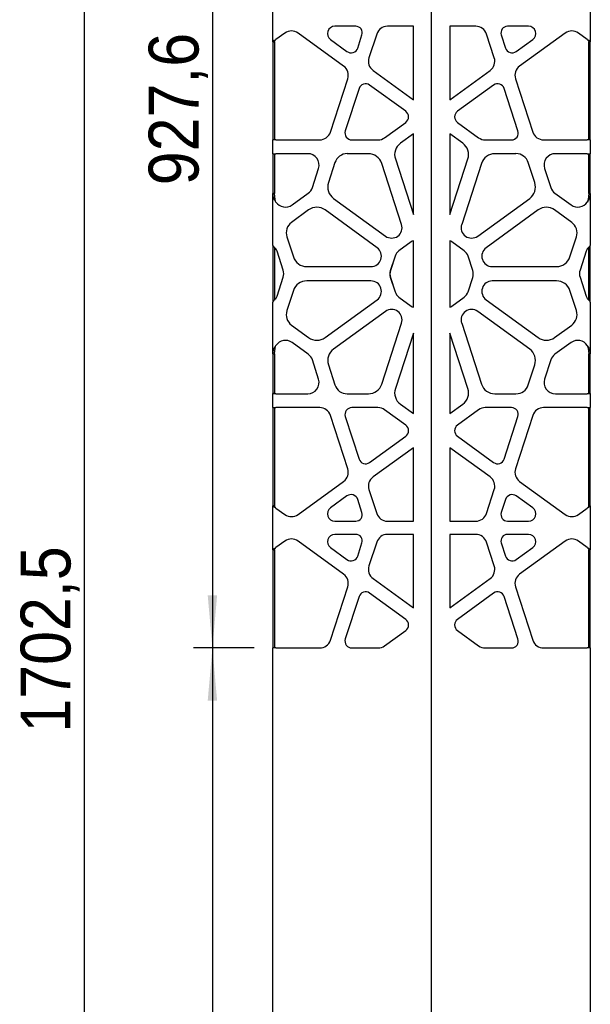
# Model space of a CAD drawing. Header units: millimetres. Extents: x 246 to 4346, y 1072 to 3942.
# Tile 6 of 25: x 1885 to 2338, y 2507 to 3291. Entities that reach past the tile are written whole.
import ezdxf

# ---------------------------------------------------------------- set-up
doc = ezdxf.new("R2010")
doc.units = ezdxf.units.MM
doc.header["$LTSCALE"] = 15
doc.linetypes.add('SLD-Solido', pattern=[0])
doc.layers.add('QUOTE', color=1, linetype='SLD-Solido')
doc.styles.add('SLDTEXTSTYLE1', font='GOTHIC.TTF', dxfattribs={"width": 0.913})
doc.dimstyles.new('SLDDIMSTYLE0', dxfattribs={"dimtxt": 39.6875, "dimasz": 42, "dimexe": 0, "dimexo": 0.0625, "dimgap": 9.921875, "dimtad": 1, "dimdec": 1, "dimrnd": 1e-09, "dimzin": 12, "dimdsep": 46, "dimtxsty": 'SLDTEXTSTYLE1', "dimsah": 1, "dimcen": 0.09, "dimadec": 0, "dimazin": 3, "dimtfac": 1, "dimtdec": 1, "dimtofl": 0, "dimtmove": 0, "dimatfit": 3, "dimfxl": 1, "dimfrac": 2, "dimtolj": 1, "dimtzin": 12, "dimarcsym": 0})

# ---------------------------------------------------------------- blocks, each defined once
blk = doc.blocks.new('_D_3')
at = {"layer": 'QUOTE', "transparency": 16777216}
for p, q in [((2072.32, 3718.44), (2022.94, 3718.44)), ((2037.94, 3718.44), (2037.94, 2790.84)), ((2071.07, 2790.84), (2022.94, 2790.84))]:
    blk.add_line(p, q, dxfattribs=at)
for points in [[(2037.94, 3718.44), (2034.19, 3676.44), (2041.69, 3676.44)], [(2037.94, 2790.84), (2041.69, 2832.84), (2034.19, 2832.84)]]:
    blk.add_solid(points, dxfattribs=at)
at = {"layer": 'QUOTE', "transparency": 16777216, "insert": (1987.24, 3158.86), "char_height": 39.687, "attachment_point": 1, "rotation": 90, "style": 'SLDTEXTSTYLE1'}
blk.add_mtext('927,6', dxfattribs=at)
blk = doc.blocks.new('_D_4')
at = {"layer": 'QUOTE', "transparency": 16777216}
for p, q in [((2071.07, 2790.84), (2022.94, 2790.84)), ((2037.94, 2790.84), (2037.94, 2015.99)), ((2073.47, 2015.99), (2022.94, 2015.99))]:
    blk.add_line(p, q, dxfattribs=at)
for points in [[(2037.94, 2790.84), (2034.19, 2748.84), (2041.69, 2748.84)], [(2037.94, 2015.99), (2041.69, 2057.99), (2034.19, 2057.99)]]:
    blk.add_solid(points, dxfattribs=at)
at = {"layer": 'QUOTE', "transparency": 16777216, "insert": (1987.24, 2271.28), "char_height": 39.687, "attachment_point": 1, "rotation": 90, "style": 'SLDTEXTSTYLE1'}
blk.add_mtext('774,8', dxfattribs=at)
blk = doc.blocks.new('_D_5')
at = {"layer": 'QUOTE', "transparency": 16777216}
for p, q in [((2072.32, 3718.44), (1921.07, 3718.44)), ((1936.07, 3718.44), (1936.07, 2015.99)), ((2073.47, 2015.99), (1921.07, 2015.99))]:
    blk.add_line(p, q, dxfattribs=at)
for points in [[(1936.07, 3718.44), (1932.32, 3676.44), (1939.82, 3676.44)], [(1936.07, 2015.99), (1939.82, 2057.99), (1932.32, 2057.99)]]:
    blk.add_solid(points, dxfattribs=at)
at = {"layer": 'QUOTE', "transparency": 16777216, "insert": (1885.38, 2723.47), "char_height": 39.687, "attachment_point": 1, "rotation": 90, "style": 'SLDTEXTSTYLE1'}
blk.add_mtext('1702,5', dxfattribs=at)

msp = doc.modelspace()

# ---------------------------------------------------------------- linework, layer by layer
for p, q in [((2212.27, 2017.19), (2212.27, 3717.19)), ((2086.07, 3273), (2086.07, 3308.1)), ((2338.47, 3308.1), (2338.47, 3273)), ((2151.94, 3285.3), (2135.26, 3285.3)), ((2197.76, 3285.3), (2177.15, 3285.3)), ((2197.76, 3226.87), (2197.76, 3285.3)), ((2247.4, 3285.3), (2226.79, 3285.3)), ((2226.79, 3285.3), (2226.79, 3226.87)), ((2289.29, 3285.3), (2272.61, 3285.3)), ((2095.52, 3279.94), (2088.47, 3274.82)), ((2142.3, 3253.62), (2106.07, 3279.94)), ((2131.84, 3274.77), (2144.94, 3265.25)), ((2153.5, 3268.02), (2156.89, 3278.48)), ((2168.62, 3279.1), (2162.47, 3260.18)), ((2262.08, 3260.18), (2255.93, 3279.1)), ((2267.66, 3278.48), (2271.05, 3268.02)), ((2279.61, 3265.25), (2292.71, 3274.77)), ((2318.48, 3279.94), (2282.25, 3253.62)), ((2336.07, 3274.82), (2329.03, 3279.94)), ((2086.07, 3273), (2087.27, 3273)), ((2086.07, 3273), (2086.07, 3253.77)), ((2087.27, 3273), (2087.27, 3253.77)), ((2337.27, 3273), (2338.47, 3273)), ((2337.27, 3253.77), (2337.27, 3273)), ((2338.47, 3253.77), (2338.47, 3273)), ((2086.07, 3253.77), (2086.07, 3243.74)), ((2087.27, 3253.77), (2087.27, 3243.74)), ((2165.73, 3250.15), (2197.76, 3226.87)), ((2226.79, 3226.87), (2258.82, 3250.15)), ((2337.27, 3243.74), (2337.27, 3253.77)), ((2338.47, 3243.74), (2338.47, 3253.77)), ((2086.07, 3243.74), (2086.07, 3201.15)), ((2087.27, 3243.74), (2087.27, 3201.15)), ((2131.77, 3201.15), (2145.56, 3243.59)), ((2278.99, 3243.59), (2292.78, 3201.15)), ((2337.27, 3201.15), (2337.27, 3243.74)), ((2338.47, 3201.15), (2338.47, 3243.74)), ((2154.57, 3235.87), (2143.6, 3202.1)), ((2191.7, 3217.73), (2162.97, 3238.6)), ((2261.58, 3238.6), (2232.85, 3217.73)), ((2280.95, 3202.1), (2269.98, 3235.87)), ((2174.87, 3196.67), (2191.7, 3208.89)), ((2232.85, 3208.89), (2249.68, 3196.67)), ((2086.07, 3201.15), (2086.07, 3194.95)), ((2087.27, 3201.15), (2087.27, 3194.95)), ((2197.76, 3199.75), (2187.49, 3192.29)), ((2197.76, 3135.66), (2197.76, 3199.75)), ((2226.79, 3199.75), (2226.79, 3135.66)), ((2237.06, 3192.29), (2226.79, 3199.75)), ((2337.27, 3194.95), (2337.27, 3201.15)), ((2338.47, 3194.95), (2338.47, 3201.15)), ((2086.07, 3183.76), (2086.07, 3194.95)), ((2088.47, 3194.95), (2086.07, 3194.95)), ((2088.47, 3194.95), (2123.24, 3194.95)), ((2148.79, 3194.95), (2169.6, 3194.95)), ((2254.95, 3194.95), (2275.76, 3194.95)), ((2301.31, 3194.95), (2336.07, 3194.95)), ((2338.47, 3194.95), (2336.07, 3194.95)), ((2338.47, 3194.95), (2338.47, 3183.76)), ((2086.07, 3183.76), (2087.27, 3183.76)), ((2086.07, 3183.76), (2086.07, 3172.25)), ((2087.27, 3183.76), (2087.27, 3172.25)), ((2087.77, 3183.99), (2088.47, 3183.99)), ((2113.84, 3183.99), (2088.47, 3183.99)), ((2161.95, 3183.99), (2145.2, 3183.99)), ((2183.43, 3179.78), (2197.76, 3135.66)), ((2226.79, 3135.66), (2241.12, 3179.78)), ((2279.35, 3183.99), (2262.59, 3183.99)), ((2336.07, 3183.99), (2310.7, 3183.99)), ((2336.07, 3183.99), (2336.78, 3183.99)), ((2337.27, 3183.76), (2338.47, 3183.76)), ((2337.27, 3172.25), (2337.27, 3183.76)), ((2338.47, 3172.25), (2338.47, 3183.76)), ((2086.07, 3172.25), (2086.07, 3152.27)), ((2087.27, 3172.25), (2087.27, 3152.27)), ((2117.44, 3157.06), (2122.38, 3172.25)), ((2135.4, 3176.87), (2130.22, 3160.94)), ((2188.38, 3127.68), (2172.6, 3176.26)), ((2251.95, 3176.26), (2236.17, 3127.68)), ((2294.33, 3160.94), (2289.15, 3176.87)), ((2302.17, 3172.25), (2307.11, 3157.06)), ((2337.27, 3152.27), (2337.27, 3172.25)), ((2338.47, 3152.27), (2338.47, 3172.25)), ((2086.07, 3111.01), (2086.07, 3152.27)), ((2087.27, 3152.27), (2086.07, 3152.27)), ((2087.76, 3147.67), (2087.27, 3152.27)), ((2101.26, 3143.19), (2114.18, 3152.57)), ((2134.29, 3148.43), (2175.62, 3118.4)), ((2248.93, 3118.4), (2290.26, 3148.43)), ((2310.37, 3152.57), (2323.29, 3143.19)), ((2337.27, 3152.27), (2336.79, 3147.67)), ((2338.47, 3152.27), (2337.27, 3152.27)), ((2338.47, 3152.27), (2338.47, 3111.01)), ((2087.76, 3147.67), (2087.05, 3147.67)), ((2088.47, 3145.54), (2087.76, 3147.67)), ((2336.79, 3147.67), (2336.07, 3145.54)), ((2336.79, 3147.67), (2337.5, 3147.67)), ((2114.44, 3139.22), (2100.89, 3129.37)), ((2168.92, 3109.19), (2127.6, 3139.22)), ((2296.95, 3139.22), (2255.63, 3109.19)), ((2323.66, 3129.37), (2310.11, 3139.22)), ((2097.15, 3117.85), (2102.32, 3101.92)), ((2322.23, 3101.92), (2327.4, 3117.85)), ((2086.07, 3110.94), (2086.07, 3095.75)), ((2087.27, 3109.44), (2087.27, 3095.75)), ((2196.08, 3113.8), (2186.22, 3106.63)), ((2196.13, 3113.8), (2186.27, 3106.63)), ((2197.76, 3061.84), (2197.76, 3114.74)), ((2226.79, 3114.72), (2226.79, 3061.86)), ((2238.28, 3106.63), (2228.42, 3113.8)), ((2337.27, 3095.75), (2337.27, 3109.45)), ((2338.47, 3095.75), (2338.47, 3110.94)), ((2094.26, 3091.26), (2089.33, 3106.45)), ((2183.19, 3102.46), (2179.4, 3090.82)), ((2183.24, 3102.46), (2179.52, 3090.99)), ((2245.03, 3090.99), (2241.31, 3102.46)), ((2335.22, 3106.45), (2330.29, 3091.26)), ((2086.07, 3095.75), (2086.07, 3081.23)), ((2087.27, 3095.75), (2087.27, 3081.23)), ((2112.96, 3094.18), (2164.05, 3094.18)), ((2260.5, 3094.18), (2311.58, 3094.18)), ((2337.27, 3081.23), (2337.27, 3095.75)), ((2338.47, 3081.23), (2338.47, 3095.75)), ((2089.33, 3070.53), (2094.26, 3085.72)), ((2179.4, 3085.76), (2183.18, 3074.12)), ((2179.52, 3085.59), (2183.24, 3074.12)), ((2241.31, 3074.12), (2245.03, 3085.59)), ((2330.29, 3085.72), (2335.22, 3070.53)), ((2086.07, 3081.23), (2086.07, 3066.04)), ((2087.27, 3081.23), (2087.27, 3067.53)), ((2164.05, 3082.8), (2112.96, 3082.8)), ((2311.58, 3082.8), (2260.5, 3082.8)), ((2337.27, 3067.54), (2337.27, 3081.23)), ((2338.47, 3066.04), (2338.47, 3081.23)), ((2102.32, 3075.07), (2097.15, 3059.13)), ((2186.22, 3069.95), (2196.08, 3062.79)), ((2186.27, 3069.95), (2196.13, 3062.78)), ((2228.42, 3062.78), (2238.28, 3069.95)), ((2327.4, 3059.13), (2322.23, 3075.07)), ((2086.07, 3024.72), (2086.07, 3065.97)), ((2127.6, 3037.76), (2168.92, 3067.79)), ((2255.63, 3067.79), (2296.95, 3037.76)), ((2338.47, 3065.97), (2338.47, 3024.72)), ((2175.62, 3058.58), (2134.29, 3028.55)), ((2290.26, 3028.55), (2248.93, 3058.58)), ((2100.89, 3047.61), (2114.44, 3037.76)), ((2172.6, 3000.72), (2188.38, 3049.3)), ((2236.17, 3049.3), (2251.95, 3000.72)), ((2310.11, 3037.76), (2323.66, 3047.61)), ((2197.76, 3041.32), (2183.43, 2997.2)), ((2197.76, 2977.23), (2197.76, 3041.32)), ((2226.79, 3041.32), (2226.79, 2977.23)), ((2241.12, 2997.2), (2226.79, 3041.32)), ((2087.76, 3029.31), (2088.47, 3031.44)), ((2114.18, 3024.41), (2101.26, 3033.8)), ((2323.29, 3033.8), (2310.37, 3024.41)), ((2336.07, 3031.44), (2336.79, 3029.31)), ((2086.07, 3024.72), (2087.27, 3024.72)), ((2086.07, 3024.72), (2086.07, 3004.73)), ((2087.76, 3029.31), (2087.05, 3029.31)), ((2087.27, 3024.72), (2087.76, 3029.31)), ((2087.27, 3024.72), (2087.27, 3004.73)), ((2336.79, 3029.31), (2337.5, 3029.31)), ((2336.79, 3029.31), (2337.27, 3024.72)), ((2337.27, 3024.72), (2338.47, 3024.72)), ((2337.27, 3004.73), (2337.27, 3024.72)), ((2338.47, 3004.73), (2338.47, 3024.72)), ((2122.38, 3004.73), (2117.44, 3019.92)), ((2130.22, 3016.04), (2135.4, 3000.11)), ((2289.15, 3000.11), (2294.33, 3016.04)), ((2307.11, 3019.92), (2302.17, 3004.73)), ((2086.07, 3004.73), (2086.07, 2993.22)), ((2087.27, 3004.73), (2087.27, 2993.22)), ((2337.27, 2993.22), (2337.27, 3004.73)), ((2338.47, 2993.22), (2338.47, 3004.73)), ((2086.07, 2982.03), (2086.07, 2993.22)), ((2087.27, 2993.22), (2086.07, 2993.22)), ((2088.47, 2992.99), (2087.77, 2992.99)), ((2088.47, 2992.99), (2113.84, 2992.99)), ((2145.2, 2992.99), (2161.95, 2992.99)), ((2262.59, 2992.99), (2279.35, 2992.99)), ((2310.7, 2992.99), (2336.07, 2992.99)), ((2336.78, 2992.99), (2336.07, 2992.99)), ((2338.47, 2993.22), (2337.27, 2993.22)), ((2338.47, 2993.22), (2338.47, 2982.03)), ((2187.49, 2984.69), (2197.76, 2977.23)), ((2226.79, 2977.23), (2237.06, 2984.69)), ((2086.07, 2982.03), (2088.47, 2982.03)), ((2086.07, 2982.03), (2086.07, 2975.83)), ((2086.07, 2975.83), (2086.07, 2933.24)), ((2087.27, 2982.03), (2087.27, 2975.83)), ((2087.27, 2975.83), (2087.27, 2933.24)), ((2123.24, 2982.03), (2088.47, 2982.03)), ((2145.56, 2933.39), (2131.77, 2975.83)), ((2169.6, 2982.03), (2148.79, 2982.03)), ((2191.7, 2968.09), (2174.87, 2980.32)), ((2249.68, 2980.32), (2232.85, 2968.09)), ((2275.76, 2982.03), (2254.95, 2982.03)), ((2292.78, 2975.83), (2278.99, 2933.39)), ((2336.07, 2982.03), (2301.31, 2982.03)), ((2336.07, 2982.03), (2338.47, 2982.03)), ((2337.27, 2975.83), (2337.27, 2982.03)), ((2337.27, 2933.24), (2337.27, 2975.83)), ((2338.47, 2975.83), (2338.47, 2982.03)), ((2338.47, 2933.24), (2338.47, 2975.83)), ((2143.6, 2974.88), (2154.57, 2941.11)), ((2269.98, 2941.11), (2280.95, 2974.88)), ((2162.97, 2938.38), (2191.7, 2959.25)), ((2232.85, 2959.25), (2261.58, 2938.38)), ((2197.76, 2950.11), (2165.73, 2926.84)), ((2197.76, 2891.69), (2197.76, 2950.11)), ((2258.82, 2926.84), (2226.79, 2950.11)), ((2226.79, 2950.11), (2226.79, 2891.69)), ((2086.07, 2933.24), (2086.07, 2923.21)), ((2087.27, 2933.24), (2087.27, 2923.21)), ((2337.27, 2923.21), (2337.27, 2933.24)), ((2338.47, 2923.21), (2338.47, 2933.24)), ((2086.07, 2923.21), (2086.07, 2903.98)), ((2087.27, 2923.21), (2087.27, 2903.98)), ((2106.07, 2897.04), (2142.3, 2923.36)), ((2282.25, 2923.36), (2318.48, 2897.04)), ((2337.27, 2903.98), (2337.27, 2923.21)), ((2338.47, 2903.98), (2338.47, 2923.21)), ((2162.47, 2916.81), (2168.62, 2897.89)), ((2255.93, 2897.89), (2262.08, 2916.81)), ((2144.94, 2911.74), (2131.84, 2902.22)), ((2156.89, 2898.51), (2153.5, 2908.96)), ((2271.05, 2908.96), (2267.66, 2898.51)), ((2292.71, 2902.22), (2279.61, 2911.74)), ((2086.07, 2868.89), (2086.07, 2903.98)), ((2087.27, 2903.98), (2086.07, 2903.98)), ((2088.47, 2902.16), (2095.52, 2897.04)), ((2329.03, 2897.04), (2336.07, 2902.16)), ((2338.47, 2903.98), (2337.27, 2903.98)), ((2338.47, 2903.98), (2338.47, 2868.89)), ((2135.26, 2891.69), (2151.94, 2891.69)), ((2177.15, 2891.69), (2197.76, 2891.69)), ((2226.79, 2891.69), (2247.4, 2891.69)), ((2272.61, 2891.69), (2289.29, 2891.69)), ((2095.52, 2875.83), (2088.47, 2870.71)), ((2142.3, 2849.51), (2106.07, 2875.83)), ((2151.94, 2881.18), (2135.26, 2881.18)), ((2153.5, 2863.91), (2156.89, 2874.36)), ((2168.62, 2874.98), (2162.47, 2856.06)), ((2197.76, 2881.18), (2177.15, 2881.18)), ((2197.76, 2822.76), (2197.76, 2881.18)), ((2247.4, 2881.18), (2226.79, 2881.18)), ((2226.79, 2881.18), (2226.79, 2822.76)), ((2262.08, 2856.06), (2255.93, 2874.98)), ((2267.66, 2874.36), (2271.05, 2863.91)), ((2289.29, 2881.18), (2272.61, 2881.18)), ((2318.48, 2875.83), (2282.25, 2849.51)), ((2336.07, 2870.71), (2329.03, 2875.83)), ((2086.07, 2868.89), (2087.27, 2868.89)), ((2086.07, 2868.89), (2086.07, 2849.66)), ((2087.27, 2868.89), (2087.27, 2849.66)), ((2131.84, 2870.65), (2144.94, 2861.13)), ((2279.61, 2861.13), (2292.71, 2870.65)), ((2337.27, 2868.89), (2338.47, 2868.89)), ((2337.27, 2849.66), (2337.27, 2868.89)), ((2338.47, 2849.66), (2338.47, 2868.89)), ((2086.07, 2849.66), (2086.07, 2839.63)), ((2087.27, 2849.66), (2087.27, 2839.63)), ((2165.73, 2846.03), (2197.76, 2822.76)), ((2226.79, 2822.76), (2258.82, 2846.03)), ((2337.27, 2839.63), (2337.27, 2849.66)), ((2338.47, 2839.63), (2338.47, 2849.66)), ((2086.07, 2839.63), (2086.07, 2797.04)), ((2087.27, 2839.63), (2087.27, 2797.04)), ((2131.77, 2797.04), (2145.56, 2839.48)), ((2278.99, 2839.48), (2292.78, 2797.04)), ((2337.27, 2797.04), (2337.27, 2839.63)), ((2338.47, 2797.04), (2338.47, 2839.63)), ((2154.57, 2831.76), (2143.6, 2797.99)), ((2191.7, 2813.62), (2162.97, 2834.49)), ((2261.58, 2834.49), (2232.85, 2813.62)), ((2280.95, 2797.99), (2269.98, 2831.76)), ((2174.87, 2792.55), (2191.7, 2804.78)), ((2232.85, 2804.78), (2249.68, 2792.55)), ((2086.07, 2797.04), (2086.07, 2790.84)), ((2087.27, 2797.04), (2087.27, 2790.84)), ((2337.27, 2790.84), (2337.27, 2797.04)), ((2338.47, 2790.84), (2338.47, 2797.04)), ((2086.07, 2018.39), (2086.07, 2790.84)), ((2088.47, 2790.84), (2086.07, 2790.84)), ((2088.47, 2790.84), (2123.24, 2790.84)), ((2148.79, 2790.84), (2169.6, 2790.84)), ((2254.95, 2790.84), (2275.76, 2790.84)), ((2301.31, 2790.84), (2336.07, 2790.84)), ((2338.47, 2790.84), (2336.07, 2790.84)), ((2338.47, 2790.84), (2338.47, 2018.39))]:
    msp.add_line(p, q)
for centre, radius, start, end in [((2100.8, 3272.69), 8.97, 54, 126), ((2135.26, 3279.48), 5.82, 90, 234), ((2151.94, 3280.09), 5.21, 342, 90), ((2177.15, 3276.32), 8.97, 90, 162), ((2247.4, 3276.32), 8.97, 18, 90), ((2272.61, 3280.09), 5.21, 90, 198), ((2289.29, 3279.48), 5.82, 306, 90), ((2323.75, 3272.69), 8.97, 54, 126), ((2148.21, 3269.74), 5.56, 234, 342), ((2276.34, 3269.74), 5.56, 198, 306), ((2171, 3257.4), 8.97, 162, 234), ((2253.55, 3257.4), 8.97, 306, 18), ((2137.03, 3246.36), 8.97, 342, 54), ((2287.52, 3246.36), 8.97, 126, 198), ((2159.76, 3234.18), 5.46, 54, 162), ((2264.79, 3234.18), 5.46, 18, 126), ((2188.49, 3213.31), 5.46, 306, 54), ((2236.06, 3213.31), 5.46, 126, 234), ((2123.24, 3203.92), 8.97, 270, 342), ((2148.79, 3200.41), 5.46, 162, 270), ((2169.6, 3203.92), 8.97, 270, 306), ((2254.95, 3203.92), 8.97, 234, 270), ((2275.76, 3200.41), 5.46, 270, 18), ((2301.31, 3203.92), 8.97, 198, 270), ((2194.07, 3183.24), 11.19, 126, 198), ((2230.48, 3183.24), 11.19, 342, 54), ((2113.84, 3175.02), 8.97, 342, 90), ((2145.2, 3173.69), 10.31, 90, 162), ((2161.95, 3172.8), 11.19, 18, 90), ((2262.59, 3172.8), 11.19, 90, 162), ((2279.35, 3173.69), 10.31, 18, 90), ((2310.7, 3175.02), 8.97, 90, 198), ((2108.91, 3159.83), 8.97, 306, 342), ((2140.87, 3157.48), 11.19, 162, 234), ((2283.68, 3157.48), 11.19, 306, 18), ((2315.64, 3159.83), 8.97, 198, 234), ((2095.99, 3150.44), 8.97, 213.13771, 306), ((2121.02, 3130.16), 11.19, 54, 126), ((2303.53, 3130.16), 11.19, 54, 126), ((2328.56, 3150.44), 8.97, 234, 326.86229), ((2106.95, 3121.03), 10.31, 126, 198), ((2180.49, 3125.12), 8.3, 234, 18), ((2244.06, 3125.12), 8.3, 162, 306), ((2317.6, 3121.03), 10.31, 342, 54), ((2164.05, 3102.48), 8.3, 270, 54), ((2200.98, 3107.04), 8.34, 112.71004, 125.99312), ((2201.03, 3107.04), 8.34, 113.07721, 125.9684), ((2223.52, 3107.04), 8.34, 54.0316, 66.92279), ((2260.5, 3102.48), 8.3, 126, 270), ((2080.79, 3103.68), 8.97, 18, 31.10521), ((2112.96, 3105.37), 11.19, 198, 270), ((2191.12, 3099.88), 8.34, 125.98805, 162.00474), ((2233.38, 3099.88), 8.35, 17.99054, 54.01195), ((2311.58, 3105.37), 11.19, 270, 342), ((2343.76, 3103.68), 8.97, 148.89479, 162), ((2085.73, 3088.49), 8.97, 342, 18), ((2186.17, 3088.29), 7.22, 159.51311, 200.48689), ((2189.52, 3088.29), 10.36, 164.891, 195.109), ((2235.03, 3088.29), 10.36, 344.891, 15.109), ((2338.82, 3088.49), 8.97, 162, 198), ((2112.96, 3071.61), 11.19, 90, 162), ((2164.05, 3074.5), 8.3, 306, 90), ((2260.5, 3074.5), 8.3, 90, 234), ((2311.58, 3071.61), 11.19, 18, 90), ((2080.79, 3073.3), 8.97, 328.89479, 342), ((2191.12, 3076.7), 8.34, 197.988, 234.00746), ((2191.17, 3076.7), 8.34, 197.98328, 234.00746), ((2233.38, 3076.7), 8.34, 305.99254, 342.01672), ((2343.76, 3073.3), 8.97, 198, 211.10521), ((2200.98, 3069.54), 8.34, 233.98892, 247.2869), ((2201.03, 3069.54), 8.34, 234.0316, 246.92302), ((2223.52, 3069.54), 8.34, 293.07698, 305.9684), ((2106.95, 3055.95), 10.31, 162, 234), ((2180.49, 3051.87), 8.3, 342, 126), ((2244.06, 3051.87), 8.3, 54, 198), ((2317.6, 3055.95), 10.31, 306, 18), ((2095.99, 3026.54), 8.97, 54, 146.86229), ((2121.02, 3046.82), 11.19, 234, 306), ((2303.53, 3046.82), 11.19, 234, 306), ((2328.56, 3026.54), 8.97, 33.13771, 126), ((2108.91, 3017.15), 8.97, 18, 54), ((2140.87, 3019.5), 11.19, 126, 198), ((2283.68, 3019.5), 11.19, 342, 54), ((2315.64, 3017.15), 8.97, 126, 162), ((2113.84, 3001.96), 8.97, 270, 18), ((2145.2, 3003.3), 10.31, 198, 270), ((2161.95, 3004.18), 11.19, 270, 342), ((2262.59, 3004.18), 11.19, 198, 270), ((2279.35, 3003.3), 10.31, 270, 342), ((2310.7, 3001.96), 8.97, 162, 270), ((2194.07, 2993.74), 11.19, 162, 234), ((2230.48, 2993.74), 11.19, 306, 18), ((2123.24, 2973.06), 8.97, 18, 90), ((2148.79, 2976.57), 5.46, 90, 198), ((2169.6, 2973.06), 8.97, 54, 90), ((2254.95, 2973.06), 8.97, 90, 126), ((2275.76, 2976.57), 5.46, 342, 90), ((2301.31, 2973.06), 8.97, 90, 162), ((2188.49, 2963.67), 5.46, 306, 54), ((2236.06, 2963.67), 5.46, 126, 234), ((2159.76, 2942.8), 5.46, 198, 306), ((2264.79, 2942.8), 5.46, 234, 342), ((2137.03, 2930.62), 8.97, 306, 18), ((2287.52, 2930.62), 8.97, 162, 234), ((2171, 2919.58), 8.97, 126, 198), ((2253.55, 2919.58), 8.97, 342, 54), ((2148.21, 2907.24), 5.56, 18, 126), ((2276.34, 2907.24), 5.56, 54, 162), ((2135.26, 2897.51), 5.82, 126, 270), ((2151.94, 2896.9), 5.21, 270, 18), ((2177.15, 2900.66), 8.97, 198, 270), ((2247.4, 2900.66), 8.97, 270, 342), ((2272.61, 2896.9), 5.21, 162, 270), ((2289.29, 2897.51), 5.82, 270, 54), ((2100.8, 2904.3), 8.97, 234, 306), ((2323.75, 2904.3), 8.97, 234, 306), ((2100.8, 2868.57), 8.97, 54, 126), ((2135.26, 2875.36), 5.82, 90, 234), ((2151.94, 2875.97), 5.21, 342, 90), ((2177.15, 2872.21), 8.97, 90, 162), ((2247.4, 2872.21), 8.97, 18, 90), ((2272.61, 2875.97), 5.21, 90, 198), ((2289.29, 2875.36), 5.82, 306, 90), ((2323.75, 2868.57), 8.97, 54, 126), ((2148.21, 2865.63), 5.56, 234, 342), ((2276.34, 2865.63), 5.56, 198, 306), ((2171, 2853.29), 8.97, 162, 234), ((2253.55, 2853.29), 8.97, 306, 18), ((2137.03, 2842.25), 8.97, 342, 54), ((2287.52, 2842.25), 8.97, 126, 198), ((2159.76, 2830.07), 5.46, 54, 162), ((2264.79, 2830.07), 5.46, 18, 126), ((2188.49, 2809.2), 5.46, 306, 54), ((2236.06, 2809.2), 5.46, 126, 234), ((2123.24, 2799.81), 8.97, 270, 342), ((2148.79, 2796.3), 5.46, 162, 270), ((2275.76, 2796.3), 5.46, 270, 18), ((2301.31, 2799.81), 8.97, 198, 270), ((2169.6, 2799.81), 8.97, 270, 306), ((2254.95, 2799.81), 8.97, 234, 270)]:
    msp.add_arc(centre, radius, start, end)
for points in [[(2086.07, 3273), (2086.11, 3273.15), (2086.18, 3273.46), (2086.74, 3273.91), (2087.53, 3274.37), (2088.16, 3274.67), (2088.47, 3274.82)], [(2087.27, 3273), (2087.29, 3273.15), (2087.33, 3273.46), (2087.61, 3273.91), (2088, 3274.37), (2088.32, 3274.67), (2088.47, 3274.82)], [(2336.07, 3274.82), (2336.39, 3274.67), (2337.02, 3274.37), (2337.81, 3273.91), (2338.37, 3273.46), (2338.44, 3273.15), (2338.47, 3273)], [(2336.07, 3274.82), (2336.23, 3274.67), (2336.55, 3274.37), (2336.94, 3273.91), (2337.22, 3273.46), (2337.26, 3273.15), (2337.27, 3273)], [(2087.05, 3147.67), (2086.77, 3148.44), (2086.22, 3149.97), (2086.12, 3151.5), (2086.07, 3152.27)], [(2338.47, 3152.27), (2338.43, 3151.5), (2338.33, 3149.97), (2337.78, 3148.44), (2337.5, 3147.67)], [(2086.07, 3024.72), (2086.12, 3025.48), (2086.22, 3027.01), (2086.77, 3028.54), (2087.05, 3029.31)], [(2337.5, 3029.31), (2337.78, 3028.54), (2338.33, 3027.01), (2338.43, 3025.48), (2338.47, 3024.72)], [(2088.47, 2902.16), (2088.16, 2902.31), (2087.53, 2902.61), (2086.74, 2903.07), (2086.18, 2903.53), (2086.11, 2903.83), (2086.07, 2903.98)], [(2088.47, 2902.16), (2088.32, 2902.31), (2088, 2902.61), (2087.61, 2903.07), (2087.33, 2903.53), (2087.29, 2903.83), (2087.27, 2903.98)], [(2338.47, 2903.98), (2338.44, 2903.83), (2338.37, 2903.53), (2337.81, 2903.07), (2337.02, 2902.61), (2336.39, 2902.31), (2336.07, 2902.16)], [(2337.27, 2903.98), (2337.26, 2903.83), (2337.22, 2903.53), (2336.94, 2903.07), (2336.55, 2902.61), (2336.23, 2902.31), (2336.07, 2902.16)], [(2086.07, 2868.89), (2086.11, 2869.04), (2086.18, 2869.34), (2086.74, 2869.8), (2087.53, 2870.26), (2088.16, 2870.56), (2088.47, 2870.71)], [(2087.27, 2868.89), (2087.29, 2869.04), (2087.33, 2869.34), (2087.61, 2869.8), (2088, 2870.26), (2088.32, 2870.56), (2088.47, 2870.71)], [(2336.07, 2870.71), (2336.39, 2870.56), (2337.02, 2870.26), (2337.81, 2869.8), (2338.37, 2869.34), (2338.44, 2869.04), (2338.47, 2868.89)], [(2336.07, 2870.71), (2336.23, 2870.56), (2336.55, 2870.26), (2336.94, 2869.8), (2337.22, 2869.34), (2337.26, 2869.04), (2337.27, 2868.89)]]:
    msp.add_open_spline(points, degree=3)
for points, knots in [([(2086.07, 3183.76), (2086.09, 3183.79), (2086.12, 3183.84), (2086.4, 3183.9), (2086.93, 3183.96), (2087.48, 3183.98), (2087.77, 3183.99)], [0, 0, 0, 0, 0.189999, 0.419983, 0.690002, 1, 1, 1, 1]), ([(2087.27, 3183.76), (2087.28, 3183.79), (2087.3, 3183.84), (2087.44, 3183.9), (2087.7, 3183.96), (2087.98, 3183.98), (2088.12, 3183.99)], [0, 0, 0, 0, 0.1925318, 0.4230088, 0.6920624, 1, 1, 1, 1]), ([(2336.43, 3183.99), (2336.52, 3183.99), (2336.73, 3183.98), (2337, 3183.93), (2337.23, 3183.86), (2337.26, 3183.8), (2337.27, 3183.76)], [0, 0, 0, 0, 0.195347, 0.426671, 0.694743, 1, 1, 1, 1]), ([(2336.78, 3183.99), (2336.96, 3183.99), (2337.37, 3183.98), (2337.92, 3183.93), (2338.38, 3183.86), (2338.44, 3183.8), (2338.47, 3183.76)], [0, 0, 0, 0, 0.197132, 0.429451, 0.697068, 1, 1, 1, 1]), ([(2088.47, 3145.54), (2088.23, 3145.83), (2087.66, 3146.5), (2087.27, 3147.25), (2087.05, 3147.67)], [0, 0, 0, 0, 0.435786, 1, 1, 1, 1]), ([(2337.5, 3147.67), (2337.34, 3147.34), (2336.96, 3146.58), (2336.39, 3145.91), (2336.07, 3145.54)], [0, 0, 0, 0, 0.441429, 1, 1, 1, 1]), ([(2086.07, 3111.01), (2086.1, 3110.89), (2086.14, 3110.66), (2086.43, 3110.28), (2086.87, 3109.87), (2087.53, 3109.16), (2088.11, 3108.64), (2088.47, 3108.32)], [0, 0, 0, 0, 0.176637, 0.319512, 0.503709, 0.685273, 1, 1, 1, 1]), ([(2336.07, 3108.32), (2336.44, 3108.65), (2337.01, 3109.16), (2337.67, 3109.87), (2338.11, 3110.27), (2338.41, 3110.65), (2338.45, 3110.88), (2338.47, 3111.01)], [0, 0, 0, 0, 0.317947, 0.494109, 0.674684, 0.819297, 1, 1, 1, 1]), ([(2088.47, 3068.67), (2088.11, 3068.34), (2087.54, 3067.82), (2086.88, 3067.11), (2086.44, 3066.71), (2086.14, 3066.33), (2086.1, 3066.1), (2086.07, 3065.97)], [0, 0, 0, 0, 0.317947, 0.494109, 0.674684, 0.819297, 1, 1, 1, 1]), ([(2338.47, 3065.97), (2338.45, 3066.1), (2338.41, 3066.33), (2338.12, 3066.7), (2337.68, 3067.11), (2337.02, 3067.83), (2336.44, 3068.34), (2336.07, 3068.67)], [0, 0, 0, 0, 0.1766369, 0.3195117, 0.5037088, 0.6852733, 1, 1, 1, 1]), ([(2087.05, 3029.31), (2087.21, 3029.64), (2087.59, 3030.4), (2088.16, 3031.07), (2088.47, 3031.44)], [0, 0, 0, 0, 0.441429, 1, 1, 1, 1]), ([(2336.07, 3031.44), (2336.32, 3031.15), (2336.89, 3030.48), (2337.28, 3029.73), (2337.5, 3029.31)], [0, 0, 0, 0, 0.435786, 1, 1, 1, 1]), ([(2087.77, 2992.99), (2087.59, 2992.99), (2087.18, 2993), (2086.63, 2993.05), (2086.17, 2993.12), (2086.11, 2993.19), (2086.07, 2993.22)], [0, 0, 0, 0, 0.197132, 0.429451, 0.697068, 1, 1, 1, 1]), ([(2088.12, 2992.99), (2088.03, 2992.99), (2087.82, 2993), (2087.55, 2993.05), (2087.32, 2993.12), (2087.29, 2993.19), (2087.27, 2993.22)], [0, 0, 0, 0, 0.195347, 0.426671, 0.694743, 1, 1, 1, 1]), ([(2337.27, 2993.22), (2337.27, 2993.2), (2337.25, 2993.14), (2337.11, 2993.08), (2336.85, 2993.03), (2336.57, 2993), (2336.43, 2992.99)], [0, 0, 0, 0, 0.192532, 0.423009, 0.692062, 1, 1, 1, 1]), ([(2338.47, 2993.22), (2338.46, 2993.2), (2338.43, 2993.14), (2338.15, 2993.08), (2337.62, 2993.03), (2337.07, 2993), (2336.78, 2992.99)], [0, 0, 0, 0, 0.189999, 0.419983, 0.690002, 1, 1, 1, 1])]:
    msp.add_open_spline(points, degree=3, knots=knots)

# ---------------------------------------------------------------- dimensions: what is measured, and where the dimension line sits
at = {"layer": 'QUOTE'}
for base, p1, p2, picture, middle in [((1936.07186567, 2015.99363901), (2087.32489067, 3718.44363901), (2088.47489067, 2015.99363901), '_D_5', (1936.07186567, 2804.08977787)), ((2037.94, 2790.84), (2087.32, 3718.44), (2086.07, 2790.84), '_D_3', (2037.94, 3224.82)), ((2037.9376, 2015.9936), (2086.0749, 2790.84), (2088.4749, 2015.9936), '_D_4', (2037.9376, 2337.2423))]:
    dim = msp.add_linear_dim(base=base, p1=p1, p2=p2, angle=90, dimstyle='SLDDIMSTYLE0', dxfattribs=at)
    dim.commit()
    dim.dimension.update_dxf_attribs({"geometry": picture, "text_midpoint": middle, "dimtype": 160})

doc.saveas('drawing.dxf')
